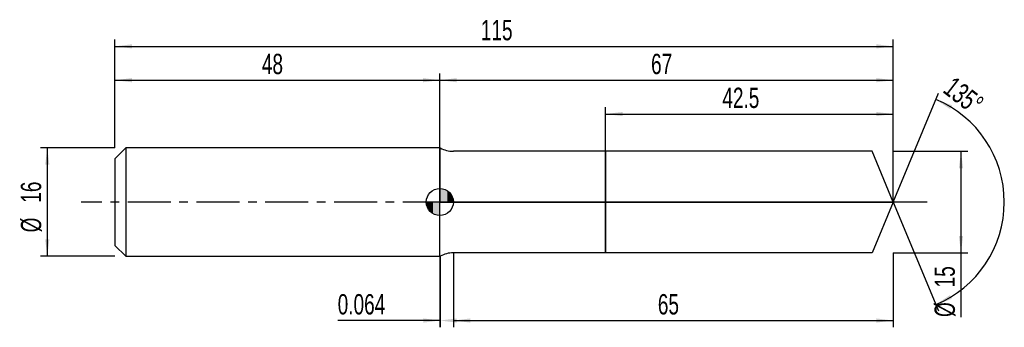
# Model space of a CAD drawing. Extents: x -14 to 131, y -18 to 27.
import ezdxf
from ezdxf.enums import TextEntityAlignment as Align

# ---------------------------------------------------------------- set-up
doc = ezdxf.new("R2010")
doc.units = 0
doc.linetypes.add('CENTER', pattern=[10.16, 6.35, -1.27, 1.27, -1.27])
doc.layers.get('0').update_dxf_attribs({"linetype": 'CONTINUOUS'})
for name, color, linetype in [('1', 4, 'CONTINUOUS'), ('2', 7, 'CONTINUOUS'), ('4', 2, 'CENTER'), ('CUT', 1, 'CONTINUOUS'), ('NOCUT', 7, 'CONTINUOUS'), ('SK1', 4, 'CONTINUOUS'), ('SK2', 7, 'CONTINUOUS'), ('SK4', 2, 'CENTER')]:
    doc.layers.add(name, color=color, linetype=linetype)
doc.dimstyles.new('SLDDIMSTYLE0', dxfattribs={"dimtxt": 3, "dimasz": 2.5, "dimexe": 0, "dimexo": 0.0625, "dimgap": 0.75, "dimtad": 1, "dimrnd": 1e-09, "dimzin": 12, "dimsah": 1, "dimcen": 0.09, "dimazin": 3, "dimtfac": 1, "dimtofl": 0, "dimtmove": 0, "dimatfit": 3})
doc.dimstyles.new('SLDDIMSTYLE1', dxfattribs={"dimtxt": 3, "dimasz": 2.5, "dimexe": 0, "dimexo": 0.0625, "dimgap": 0.75, "dimtad": 1, "dimrnd": 1e-09, "dimsah": 1, "dimcen": 0.09, "dimazin": 3, "dimtfac": 1, "dimtofl": 0, "dimtmove": 0, "dimatfit": 3})
doc.dimstyles.new('SLDDIMSTYLE2', dxfattribs={"dimtxt": 3, "dimasz": 2.5, "dimexe": 0, "dimexo": 0.0625, "dimgap": 0.75, "dimtad": 1, "dimzin": 12, "dimsah": 1, "dimcen": 0.09, "dimazin": 3, "dimtfac": 1, "dimtofl": 0, "dimtmove": 0, "dimatfit": 3})
doc.dimstyles.new('SLDDIMSTYLE3', dxfattribs={"dimtxt": 3, "dimasz": 2.5, "dimexe": 0, "dimexo": 0.0625, "dimgap": 0.75, "dimtad": 1, "dimrnd": 1e-09, "dimzin": 12, "dimsah": 1, "dimcen": 0.09, "dimazin": 3, "dimtfac": 1, "dimtmove": 0, "dimatfit": 3})

# ---------------------------------------------------------------- blocks, each defined once
blk = doc.blocks.new('_D')
at = {"layer": '2'}
for p, q in [((50, -7.5), (50, -18.5)), ((115, -7.5), (115, -18.5)), ((50, -17.5), (115, -17.5))]:
    blk.add_line(p, q, dxfattribs=at)
for points in [[(50, -17.5), (52.5, -17.81), (52.5, -17.19)], [(115, -17.5), (112.5, -17.19), (112.5, -17.81)]]:
    blk.add_solid(points, dxfattribs=at)
at = {"layer": '2', "width": 0.7}
blk.add_text('65', height=3, dxfattribs=at).set_placement((80.21, -17.5), align=Align.BOTTOM_LEFT)
blk = doc.blocks.new('_D_1')
at = {"layer": '2'}
for p, q in [((115, 7.5), (126, 7.5)), ((125, 7.5), (125, -7.5)), ((115, -7.5), (126, -7.5)), ((125, -7.5), (125, -16.98))]:
    blk.add_line(p, q, dxfattribs=at)
for points in [[(125, 7.5), (124.69, 5), (125.31, 5)], [(125, -7.5), (125.31, -5), (124.69, -5)]]:
    blk.add_solid(points, dxfattribs=at)
at = {"layer": '2', "width": 0.7}
for s, p in [('15', (124.99, -12.6)), ('%%c', (125, -16.98))]:
    blk.add_text(s, height=3, rotation=90, dxfattribs=at).set_placement(p, align=Align.BOTTOM_LEFT)
blk = doc.blocks.new('_D_2')
at = {"layer": '2'}
for p, q in [((48, -8), (48, -18.5)), ((48.06, -8), (48.06, -18.5)), ((48, -17.5), (32.91, -17.5)), ((48.06, -17.5), (48, -17.5))]:
    blk.add_line(p, q, dxfattribs=at)
for points in [[(48.06, -17.5), (45.56, -17.19), (45.56, -17.81)], [(48, -17.5), (50.5, -17.81), (50.5, -17.19)]]:
    blk.add_solid(points, dxfattribs=at)
at = {"layer": '2', "width": 0.7}
blk.add_text('0.064', height=3, dxfattribs=at).set_placement((32.91, -17.5), align=Align.BOTTOM_LEFT)
blk = doc.blocks.new('_D_3')
at = {"layer": '2'}
for p, q in [((72.5, 7.5), (72.5, 14)), ((115, 7.5), (115, 14)), ((72.5, 13), (115, 13))]:
    blk.add_line(p, q, dxfattribs=at)
for points in [[(72.5, 13), (75, 12.69), (75, 13.31)], [(115, 13), (112.5, 13.31), (112.5, 12.69)]]:
    blk.add_solid(points, dxfattribs=at)
at = {"layer": '2', "width": 0.7}
blk.add_text('42.5', height=3, dxfattribs=at).set_placement((89.74, 13), align=Align.BOTTOM_LEFT)
blk = doc.blocks.new('_D_4')
at = {"layer": '2'}
for q in [(121.66, 16.08), (121.66, -16.08)]:
    blk.add_line((115, 0), q, dxfattribs=at)
blk.add_arc((115, 0), 16.4, 292.4961, 67.5039, dxfattribs=at)
for points in [[(121.28, 15.15), (123.37, 13.75), (123.65, 14.3)], [(121.28, -15.15), (123.65, -14.3), (123.37, -13.75)]]:
    blk.add_solid(points, dxfattribs=at)
at = {"layer": '2', "width": 0.7}
blk.add_text('135°', height=3, rotation=-37.5686, dxfattribs=at).set_placement((121.62, 15.6), align=Align.BOTTOM_LEFT)
blk = doc.blocks.new('_D_5')
at = {"layer": 'SK2'}
for p, q in [((0, 8), (0, 24)), ((115, 8), (115, 24)), ((0, 23), (115, 23))]:
    blk.add_line(p, q, dxfattribs=at)
for points in [[(0, 23), (2.5, 22.69), (2.5, 23.31)], [(115, 23), (112.5, 23.31), (112.5, 22.69)]]:
    blk.add_solid(points, dxfattribs=at)
at = {"layer": 'SK2', "width": 0.7}
blk.add_text('115', height=3, dxfattribs=at).set_placement((54.06, 23), align=Align.BOTTOM_LEFT)
blk = doc.blocks.new('_D_6')
at = {"layer": 'SK2'}
for p, q in [((0, 8), (0, 19)), ((48, 8), (48, 19)), ((0, 18), (48, 18))]:
    blk.add_line(p, q, dxfattribs=at)
for points in [[(0, 18), (2.5, 17.69), (2.5, 18.31)], [(48, 18), (45.5, 18.31), (45.5, 17.69)]]:
    blk.add_solid(points, dxfattribs=at)
at = {"layer": 'SK2', "width": 0.7}
blk.add_text('48', height=3, dxfattribs=at).set_placement((21.71, 18), align=Align.BOTTOM_LEFT)
blk = doc.blocks.new('_D_7')
at = {"layer": 'SK2'}
for p, q in [((48, 0), (48, 19)), ((115, 0), (115, 19)), ((48, 18), (115, 18))]:
    blk.add_line(p, q, dxfattribs=at)
for points in [[(48, 18), (50.5, 17.69), (50.5, 18.31)], [(115, 18), (112.5, 18.31), (112.5, 17.69)]]:
    blk.add_solid(points, dxfattribs=at)
at = {"layer": 'SK2', "width": 0.7}
blk.add_text('67', height=3, dxfattribs=at).set_placement((79.21, 18), align=Align.BOTTOM_LEFT)
blk = doc.blocks.new('_D_8')
at = {"layer": 'SK2'}
for p, q in [((0, 8), (-11, 8)), ((-10, 8), (-10, -8)), ((0, -8), (-11, -8))]:
    blk.add_line(p, q, dxfattribs=at)
for points in [[(-10, 8), (-10.31, 5.5), (-9.69, 5.5)], [(-10, -8), (-9.69, -5.5), (-10.31, -5.5)]]:
    blk.add_solid(points, dxfattribs=at)
at = {"layer": 'SK2', "width": 0.7}
for s, p in [('16', (-10.01, -0.1)), ('%%c', (-10, -4.48))]:
    blk.add_text(s, height=3, rotation=90, dxfattribs=at).set_placement(p, align=Align.BOTTOM_LEFT)
blk = doc.blocks.new('*U11')
at = {"color": 0, "linetype": 'CONTINUOUS'}
for points in [[(0, 0), (0, 2), (0.39, 0)], [(0.39, 0), (0, 2), (0.39, 1.96)], [(0.39, 0), (0.39, 1.96), (0.77, 0)], [(0.77, 0), (0.39, 1.96), (0.77, 1.85)], [(0.77, 0), (0.77, 1.85), (1.11, 0)], [(1.11, 0), (0.77, 1.85), (1.11, 1.66)], [(1.11, 0), (1.11, 1.66), (1.41, 0)], [(1.41, 0), (1.11, 1.66), (1.41, 1.41)], [(1.41, 0), (1.41, 1.41), (1.66, 0)], [(1.66, 0), (1.41, 1.41), (1.66, 1.11)], [(1.66, 0), (1.66, 1.11), (1.85, 0)], [(1.85, 0), (1.66, 1.11), (1.85, 0.77)], [(1.85, 0), (1.85, 0.77), (1.96, 0)], [(1.96, 0), (1.85, 0.77), (1.96, 0.39)], [(1.96, 0), (1.96, 0.39), (2, 0)]]:
    blk.add_solid(points, dxfattribs=at)
blk = doc.blocks.new('*U12')
at = {"color": 0, "linetype": 'CONTINUOUS'}
for points in [[(-1.97, -0.35), (-2, 0), (-1.97, 0)], [(-1.97, -0.35), (-1.97, 0), (-1.88, -0.68)], [(-1.88, -0.68), (-1.97, 0), (-1.88, 0)], [(-1.88, -0.68), (-1.88, 0), (-1.73, -1)], [(-1.73, -1), (-1.88, 0), (-1.73, 0)], [(-1.73, -1), (-1.73, 0), (-1.53, -1.29)], [(-1.53, -1.29), (-1.73, 0), (-1.53, 0)], [(-1.53, -1.29), (-1.53, 0), (-1.29, -1.53)], [(-1.29, -1.53), (-1.53, 0), (-1.29, 0)], [(-1.29, -1.53), (-1.29, 0), (-1, -1.73)], [(-1, -1.73), (-1.29, 0), (-1, 0)], [(-1, -1.73), (-1, 0), (-0.68, -1.88)], [(-0.68, -1.88), (-1, 0), (-0.68, 0)], [(-0.68, -1.88), (-0.68, 0), (-0.35, -1.97)], [(-0.35, -1.97), (-0.68, 0), (-0.35, 0)], [(-0.35, -1.97), (-0.35, 0), (0, -2)], [(0, -2), (-0.35, 0), (0, 0)]]:
    blk.add_solid(points, dxfattribs=at)
blk = doc.blocks.new('SW_DOWELSYMBOL_0')
at = {"layer": 'SK1', "color": 0}
blk.add_circle((0, 0), 2, dxfattribs=at)
at = {"color": 0, "linetype": 'CONTINUOUS'}
for name in ['*U11', '*U12']:
    blk.add_blockref(name, (0, 0), dxfattribs=at)

msp = doc.modelspace()

# ---------------------------------------------------------------- linework, layer by layer
at = {"layer": '1'}
for p, q in [((48.064, 8), (48, 8)), ((48, 8), (48, 0)), ((72.5, 7.5), (50, 7.5)), ((111.894, 7.5), (72.5, 7.5)), ((72.5, 7.5), (72.5, 0)), ((72.5, 0), (72.5, 7.5)), ((115, 0), (111.894, 7.5)), ((48, -8), (48, 0)), ((72.5, -7.5), (72.5, 0)), ((72.5, 0), (72.5, -7.5)), ((115, 0), (111.894, -7.5)), ((48.064, -8), (48, -8)), ((72.5, -7.5), (50, -7.5)), ((111.894, -7.5), (72.5, -7.5))]:
    msp.add_line(p, q, dxfattribs=at)
for centre, start, end in [((50, 11.5), 241.04498, 270), ((50, -11.5), 90, 118.95502)]:
    msp.add_arc(centre, 4, start, end, dxfattribs=at)
at = {"layer": '4'}
msp.add_line((115, 0), (48, 0), dxfattribs=at)
at = {"layer": 'CUT'}
for p, q in [((111.894, 7.5), (72.5, 7.5)), ((72.5, 7.5), (72.5, 0)), ((115, 0), (111.894, 7.5)), ((72.5, 0), (115, 0))]:
    msp.add_line(p, q, dxfattribs=at)
at = {"layer": 'NOCUT'}
for p, q in [((48.064, 8), (48, 8)), ((48, 8), (48, 0)), ((72.5, 7.5), (50, 7.5)), ((72.5, 0), (72.5, 7.5)), ((48, 0), (72.5, 0))]:
    msp.add_line(p, q, dxfattribs=at)
msp.add_arc((50, 11.5), 4, 241.04498, 270, dxfattribs=at)
at = {"layer": 'SK1'}
for p, q in [((1.6, 8), (0, 6.4)), ((48, 8), (1.6, 8)), ((1.6, 8), (1.6, -8)), ((0, 6.4), (0, 0)), ((0, 0), (0, -6.4)), ((0, -6.4), (1.6, -8)), ((1.6, -8), (48, -8))]:
    msp.add_line(p, q, dxfattribs=at)
msp.add_circle((48, 0), 2, dxfattribs=at)
at = {"layer": 'SK4'}
msp.add_line((120, 0), (-5, 0), dxfattribs=at)

# ---------------------------------------------------------------- block references
at = {"layer": 'SK1'}
msp.add_blockref('SW_DOWELSYMBOL_0', (48, 0), dxfattribs=at)

# ---------------------------------------------------------------- texts
at = {"layer": 'SK2', "width": 0.7}
msp.add_text('AP1', height=0.05, dxfattribs=at).set_placement((48, -0.018), align=Align.BOTTOM_LEFT)

# ---------------------------------------------------------------- dimensions: what is measured, and where the dimension line sits
at = {"layer": '2'}
dim = msp.add_angular_dim_2l(base=(131.401, 0), line1=((115, 0), (111.894, 7.5)), line2=((111.894, -7.5), (115, 0)), dimstyle='SLDDIMSTYLE2', dxfattribs=at)
dim.commit()
dim.dimension.update_dxf_attribs({"geometry": '_D_4', "text_midpoint": (125, 13), "dimtype": 162})
for base, p1, p2, dimstyle, picture, middle in [((115, 13), (72.5, 7.5), (115, 7.5), 'SLDDIMSTYLE0', '_D_3', (93.75, 13)), ((48, -17.5), (48.064, -8), (48, -8), 'SLDDIMSTYLE1', '_D_2', (38.064, -17.5)), ((115, -17.5), (50, -7.5), (115, -7.5), 'SLDDIMSTYLE0', '_D', (82.5, -17.5))]:
    dim = msp.add_linear_dim(base=base, p1=p1, p2=p2, dimstyle=dimstyle, dxfattribs=at)
    dim.commit()
    dim.dimension.update_dxf_attribs({"geometry": picture, "text_midpoint": middle, "dimtype": 160})
dim = msp.add_linear_dim(base=(125, -7.5), p1=(115, 7.5), p2=(115, -7.5), angle=90, text='%%c<>', dimstyle='SLDDIMSTYLE0', dxfattribs=at)
dim.commit()
dim.dimension.update_dxf_attribs({"geometry": '_D_1', "text_midpoint": (125, -12.5), "dimtype": 160})
at = {"layer": 'SK2'}
for base, p1, p2, picture, middle in [((115, 23), (0, 8), (115, 8), '_D_5', (57.5, 23)), ((48, 18), (0, 8), (48, 8), '_D_6', (24, 18)), ((115, 18), (48, 0), (115, 0), '_D_7', (81.5, 18))]:
    dim = msp.add_linear_dim(base=base, p1=p1, p2=p2, dimstyle='SLDDIMSTYLE0', dxfattribs=at)
    dim.commit()
    dim.dimension.update_dxf_attribs({"geometry": picture, "text_midpoint": middle, "dimtype": 160})
dim = msp.add_linear_dim(base=(-10, -8), p1=(0, 8), p2=(0, -8), angle=90, text='%%c<>', dimstyle='SLDDIMSTYLE3', dxfattribs=at)
dim.commit()
dim.dimension.update_dxf_attribs({"geometry": '_D_8', "text_midpoint": (-10, 0), "dimtype": 160})

doc.saveas('drawing.dxf')
